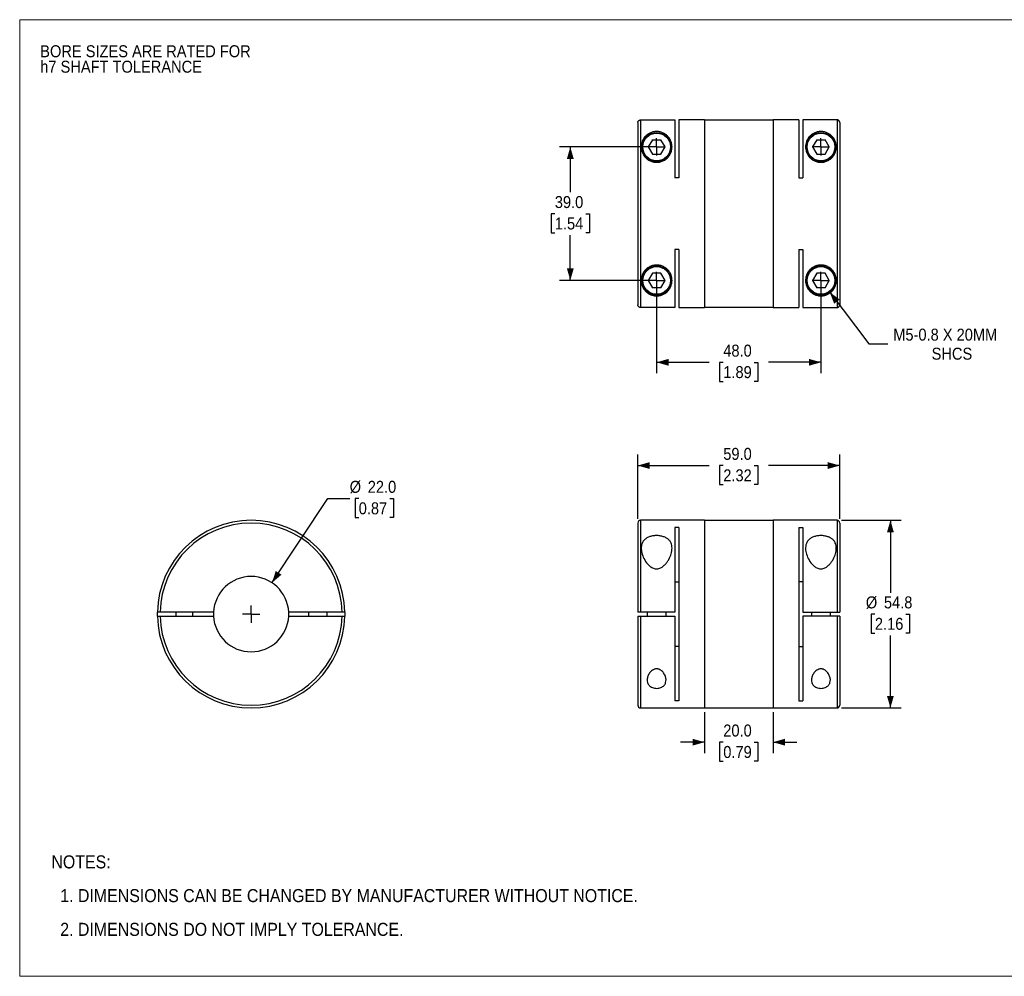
# Model space of a CAD drawing. Header units: millimetres. Extents: x 0 to 432, y 0 to 279.
# Tile 1 of 2: x 0 to 288, y 0 to 279. Entities that reach past the tile are written whole.
import ezdxf

# ---------------------------------------------------------------- set-up
doc = ezdxf.new("R2010")
doc.units = ezdxf.units.MM
doc.linetypes.add('SLD-Solid', pattern=[0])
doc.layers.add('SLD-0', color=7, linetype='SLD-Solid', lineweight=25)
doc.layers.add('TEXT', color=140, linetype='SLD-Solid', lineweight=25)
doc.styles.add('SLDTEXTSTYLE0', font='GOTHIC.TTF', dxfattribs={"width": 0.913})
doc.dimstyles.new('SLDDIMSTYLE0', dxfattribs={"dimtxt": 3.5, "dimasz": 3.5, "dimexe": 0, "dimexo": 0.0625, "dimgap": 0.875, "dimtad": 0, "dimtih": 1, "dimtoh": 1, "dimdec": 1, "dimrnd": 1e-09, "dimzin": 4, "dimdsep": 46, "dimtxsty": 'SLDTEXTSTYLE0', "dimsah": 1, "dimcen": 0, "dimadec": 0, "dimazin": 1, "dimtfac": 1, "dimtdec": 1, "dimtofl": 0, "dimtmove": 0, "dimatfit": 3, "dimfxl": 0, "dimfrac": 2, "dimtolj": 1, "dimtzin": 12, "dimarcsym": 0})
doc.dimstyles.new('SLDDIMSTYLE1', dxfattribs={"dimtxt": 3.5, "dimasz": 3.5, "dimexe": 0, "dimexo": 0.0625, "dimgap": 0.875, "dimtad": 0, "dimtih": 1, "dimtoh": 1, "dimdec": 1, "dimrnd": 1e-09, "dimzin": 4, "dimdsep": 46, "dimtxsty": 'SLDTEXTSTYLE0', "dimsah": 1, "dimcen": 0.09, "dimadec": 0, "dimazin": 1, "dimtfac": 1, "dimtdec": 1, "dimtmove": 0, "dimatfit": 0, "dimfxl": 0, "dimfrac": 2, "dimtolj": 1, "dimtzin": 12, "dimarcsym": 0})
doc.dimstyles.new('SLDDIMSTYLE2', dxfattribs={"dimtxt": 3.5, "dimasz": 3.5, "dimexe": 0, "dimexo": 0.0625, "dimgap": 0.875, "dimtad": 0, "dimtih": 1, "dimtoh": 1, "dimdec": 1, "dimrnd": 1e-09, "dimzin": 4, "dimdsep": 46, "dimtxsty": 'SLDTEXTSTYLE0', "dimsah": 1, "dimcen": 0.09, "dimadec": 0, "dimazin": 1, "dimtfac": 1, "dimtdec": 1, "dimtofl": 0, "dimtmove": 0, "dimatfit": 3, "dimfxl": 0, "dimfrac": 2, "dimtolj": 1, "dimtzin": 12, "dimarcsym": 0})
doc.dimstyles.new('SLDDIMSTYLE3', dxfattribs={"dimtxt": 3.5, "dimasz": 3.5, "dimexe": 0, "dimexo": 0.0625, "dimgap": 0.875, "dimtad": 0, "dimtih": 1, "dimtoh": 1, "dimdec": 1, "dimrnd": 1e-09, "dimzin": 12, "dimdsep": 46, "dimtxsty": 'SLDTEXTSTYLE0', "dimsah": 1, "dimcen": 0.09, "dimadec": 0, "dimazin": 3, "dimtfac": 1, "dimtdec": 1, "dimtofl": 0, "dimtmove": 0, "dimatfit": 3, "dimfxl": 0, "dimfrac": 2, "dimtolj": 1, "dimtzin": 12, "dimarcsym": 0})
doc.dimstyles.new('SLDDIMSTYLE4', dxfattribs={"dimtxt": 3.5, "dimasz": 3.5, "dimexe": 0, "dimexo": 0.0625, "dimgap": 0.875, "dimtad": 0, "dimtih": 1, "dimtoh": 1, "dimdec": 1, "dimrnd": 1e-09, "dimzin": 12, "dimdsep": 46, "dimtxsty": 'SLDTEXTSTYLE0', "dimsah": 1, "dimcen": 0, "dimadec": 0, "dimazin": 3, "dimtfac": 1, "dimtdec": 1, "dimtofl": 0, "dimtmove": 0, "dimatfit": 3, "dimfxl": 0, "dimfrac": 2, "dimtolj": 1, "dimtzin": 12, "dimarcsym": 0})

# ---------------------------------------------------------------- blocks, each defined once
blk = doc.blocks.new('Block2')
at = {"color": 7, "linetype": 'SLD-Solid', "lineweight": 18}
for p, q in [((0, 279.4), (431.8, 279.4)), ((0, 279.4), (0, 0)), ((431.8, 279.4), (431.8, 0)), ((0, 0), (431.8, 0))]:
    blk.add_line(p, q, dxfattribs=at)
blk = doc.blocks.new('SW_NOTE_0_2')
at = {"layer": 'SLD-0', "color": 0, "char_height": 3.5, "attachment_point": 1, "style": 'SLDTEXTSTYLE0'}
for s, insert in [('BORE SIZES ARE RATED FOR ', (0, 4.47)), ('h7 SHAFT TOLERANCE', (0, -0.05))]:
    blk.add_mtext(s, dxfattribs=dict(at, insert=insert))
blk = doc.blocks.new('SW_NOTE_0_3')
at = {"layer": 'TEXT', "color": 0, "char_height": 3.81, "attachment_point": 1, "style": 'SLDTEXTSTYLE0'}
for s, insert in [('NOTES:', (0, 4.87)), ('  1. DIMENSIONS CAN BE CHANGED BY MANUFACTURER WITHOUT NOTICE.', (0, -4.99)), ('  2. DIMENSIONS DO NOT IMPLY TOLERANCE.', (0, -14.84))]:
    blk.add_mtext(s, dxfattribs=dict(at, insert=insert))
blk = doc.blocks.new('_D')
at = {"layer": 'SLD-0'}
for p, q in [((73.71, 114.94), (90.06, 139.53)), ((90.06, 139.53), (96.41, 139.53)), ((99.05, 139.53), (97.98, 139.53)), ((97.98, 139.53), (97.98, 133.97)), ((108.1, 139.53), (109.17, 139.53)), ((109.17, 139.53), (109.17, 133.97)), ((97.98, 133.97), (99.05, 133.97)), ((109.17, 133.97), (108.1, 133.97))]:
    blk.add_line(p, q, dxfattribs=at)
blk.add_solid([(73.71, 114.94), (76.48, 117.3), (74.81, 118.41)], dxfattribs=at)
at = {"layer": 'SLD-0', "char_height": 3.5, "attachment_point": 1, "style": 'SLDTEXTSTYLE0'}
for s, insert in [('%%c', (96.41, 144.71)), ('22.0', (101.69, 144.71)), ('0.87', (99.05, 138.44))]:
    blk.add_mtext(s, dxfattribs=dict(at, insert=insert))
blk = doc.blocks.new('SW_CENTERMARKSYMBOL_0')
at = {"layer": 'SLD-0', "color": 0}
for q in [(-2.54, 0), (0, 2.54), (0, -2.54), (2.54, 0)]:
    blk.add_line((0, 0), q, dxfattribs=at)
blk = doc.blocks.new('_D_1')
at = {"layer": 'SLD-0'}
for p, q in [((200.09, 77.11), (200.09, 65.21)), ((220.09, 77.11), (220.09, 65.21)), ((200.09, 68.38), (193.09, 68.38)), ((205.56, 68.35), (204.5, 68.35)), ((204.5, 68.35), (204.5, 62.8)), ((214.62, 68.35), (215.68, 68.35)), ((215.68, 68.35), (215.68, 62.8)), ((220.09, 68.38), (227.09, 68.38)), ((204.5, 62.8), (205.56, 62.8)), ((215.68, 62.8), (214.62, 62.8))]:
    blk.add_line(p, q, dxfattribs=at)
for points in [[(200.09, 68.38), (196.59, 69.38), (196.59, 67.38)], [(220.09, 68.38), (223.59, 67.38), (223.59, 69.38)]]:
    blk.add_solid(points, dxfattribs=at)
at = {"layer": 'SLD-0', "char_height": 3.5, "attachment_point": 1, "style": 'SLDTEXTSTYLE0'}
for s, insert in [('20.0', (205.56, 73.54)), ('0.79', (205.56, 67.27))]:
    blk.add_mtext(s, dxfattribs=dict(at, insert=insert))
blk = doc.blocks.new('_D_2')
at = {"layer": 'SLD-0'}
for p, q in [((180.59, 133.65), (180.59, 152.36)), ((239.59, 133.65), (239.59, 152.36)), ((180.59, 149.18), (201.43, 149.18)), ((205.56, 149.15), (204.5, 149.15)), ((204.5, 149.15), (204.5, 143.6)), ((214.62, 149.15), (215.68, 149.15)), ((215.68, 149.15), (215.68, 143.6)), ((239.59, 149.18), (218.75, 149.18)), ((204.5, 143.6), (205.56, 143.6)), ((215.68, 143.6), (214.62, 143.6))]:
    blk.add_line(p, q, dxfattribs=at)
for points in [[(180.59, 149.18), (184.09, 148.18), (184.09, 150.18)], [(239.59, 149.18), (236.09, 150.18), (236.09, 148.18)]]:
    blk.add_solid(points, dxfattribs=at)
at = {"layer": 'SLD-0', "char_height": 3.5, "attachment_point": 1, "style": 'SLDTEXTSTYLE0'}
for s, insert in [('59.0', (205.56, 154.34)), ('2.32', (205.56, 148.07))]:
    blk.add_mtext(s, dxfattribs=dict(at, insert=insert))
blk = doc.blocks.new('_D_3')
at = {"layer": 'SLD-0'}
for p, q in [((240.06, 133.18), (257.56, 133.18)), ((254.39, 133.18), (254.39, 112.05)), ((249.86, 105.78), (248.8, 105.78)), ((248.8, 105.78), (248.8, 100.23)), ((258.91, 105.78), (259.98, 105.78)), ((259.98, 105.78), (259.98, 100.23)), ((248.8, 100.23), (249.86, 100.23)), ((254.39, 78.38), (254.39, 99.51)), ((259.98, 100.23), (258.91, 100.23)), ((240.06, 78.38), (257.56, 78.38))]:
    blk.add_line(p, q, dxfattribs=at)
for points in [[(254.39, 133.18), (253.39, 129.68), (255.39, 129.68)], [(254.39, 78.38), (255.39, 81.88), (253.39, 81.88)]]:
    blk.add_solid(points, dxfattribs=at)
at = {"layer": 'SLD-0', "char_height": 3.5, "attachment_point": 1, "style": 'SLDTEXTSTYLE0'}
for s, insert in [('%%c', (247.22, 110.96)), ('54.8', (252.5, 110.96)), ('2.16', (249.86, 104.7))]:
    blk.add_mtext(s, dxfattribs=dict(at, insert=insert))
blk = doc.blocks.new('_D_5')
at = {"layer": 'SLD-0'}
for p, q in [((186.09, 201.97), (186.09, 176.16)), ((234.09, 201.97), (234.09, 176.16)), ((186.09, 179.33), (201.43, 179.33)), ((205.56, 179.31), (204.5, 179.31)), ((204.5, 179.31), (204.5, 173.75)), ((214.62, 179.31), (215.68, 179.31)), ((215.68, 179.31), (215.68, 173.75)), ((234.09, 179.33), (218.75, 179.33)), ((204.5, 173.75), (205.56, 173.75)), ((215.68, 173.75), (214.62, 173.75))]:
    blk.add_line(p, q, dxfattribs=at)
for points in [[(186.09, 179.33), (189.59, 178.33), (189.59, 180.33)], [(234.09, 179.33), (230.59, 180.33), (230.59, 178.33)]]:
    blk.add_solid(points, dxfattribs=at)
at = {"layer": 'SLD-0', "char_height": 3.5, "attachment_point": 1, "style": 'SLDTEXTSTYLE0'}
for s, insert in [('48.0', (205.56, 184.49)), ('1.89', (205.56, 178.22))]:
    blk.add_mtext(s, dxfattribs=dict(at, insert=insert))
blk = doc.blocks.new('_D_6')
at = {"layer": 'SLD-0'}
for p, q in [((184.82, 242.24), (157.69, 242.24)), ((160.87, 242.24), (160.87, 229.03)), ((156.34, 222.71), (155.27, 222.71)), ((155.27, 222.71), (155.27, 217.16)), ((165.39, 222.71), (166.46, 222.71)), ((166.46, 222.71), (166.46, 217.16)), ((155.27, 217.16), (156.34, 217.16)), ((160.87, 203.24), (160.87, 216.45)), ((166.46, 217.16), (165.39, 217.16)), ((184.82, 203.24), (157.69, 203.24))]:
    blk.add_line(p, q, dxfattribs=at)
for points in [[(160.87, 242.24), (159.87, 238.74), (161.87, 238.74)], [(160.87, 203.24), (161.87, 206.74), (159.87, 206.74)]]:
    blk.add_solid(points, dxfattribs=at)
at = {"layer": 'SLD-0', "char_height": 3.5, "attachment_point": 1, "style": 'SLDTEXTSTYLE0'}
for s, insert in [('39.0', (156.34, 227.89)), ('1.54', (156.34, 221.63))]:
    blk.add_mtext(s, dxfattribs=dict(at, insert=insert))
blk = doc.blocks.new('_D_7')
at = {"layer": 'SLD-0'}
for p, q in [((236.65, 199.85), (248.06, 184.69)), ((248.06, 184.69), (253.62, 184.69))]:
    blk.add_line(p, q, dxfattribs=at)
blk.add_solid([(236.65, 199.85), (237.95, 196.45), (239.55, 197.65)], dxfattribs=at)
at = {"layer": 'SLD-0', "char_height": 3.5, "attachment_point": 1, "style": 'SLDTEXTSTYLE0'}
for s, insert in [('M5-0.8 X 20MM', (255.21, 189.16)), ('SHCS', (266.43, 183.6))]:
    blk.add_mtext(s, dxfattribs=dict(at, insert=insert))
blk = doc.blocks.new('SW_CENTERMARKSYMBOL_2')
at = {"layer": 'SLD-0', "color": 0}
for q in [(-2.54, 0), (0, 2.54), (0, -2.54), (2.54, 0)]:
    blk.add_line((0, 0), q, dxfattribs=at)
blk = doc.blocks.new('SW_CENTERMARKSYMBOL_3')
at = {"layer": 'SLD-0', "color": 0}
for q in [(-2.54, 0), (0, 2.54), (0, -2.54), (2.54, 0)]:
    blk.add_line((0, 0), q, dxfattribs=at)
blk = doc.blocks.new('SW_CENTERMARKSYMBOL_4')
at = {"layer": 'SLD-0', "color": 0}
for q in [(-2.54, 0), (0, 2.54), (0, -2.54), (2.54, 0)]:
    blk.add_line((0, 0), q, dxfattribs=at)
blk = doc.blocks.new('SW_CENTERMARKSYMBOL_5')
at = {"layer": 'SLD-0', "color": 0}
for q in [(-2.54, 0), (0, 2.54), (0, -2.54), (2.54, 0)]:
    blk.add_line((0, 0), q, dxfattribs=at)

msp = doc.modelspace()

# ---------------------------------------------------------------- linework, layer by layer
for p, q in [((180.59, 249.33), (180.59, 196.15)), ((181.39, 250.13), (181.39, 195.35)), ((181.39, 250.13), (191.39, 250.13)), ((191.39, 250.13), (191.39, 233.24)), ((200.09, 250.14), (192.59, 250.14)), ((192.59, 250.14), (192.59, 233.24)), ((200.09, 250.14), (200.09, 195.34)), ((220.09, 250.09), (200.09, 250.09)), ((227.59, 250.14), (220.09, 250.14)), ((220.09, 250.14), (220.09, 195.34)), ((227.59, 250.14), (227.59, 233.24)), ((228.79, 250.13), (228.79, 233.24)), ((238.79, 250.13), (228.79, 250.13)), ((238.79, 250.13), (238.79, 195.35)), ((239.59, 249.33), (239.59, 196.15)), ((184.86, 244.36), (183.64, 242.24)), ((183.64, 242.24), (184.86, 240.11)), ((184.86, 244.36), (187.32, 244.36)), ((188.54, 242.24), (187.32, 244.36)), ((187.32, 240.11), (188.54, 242.24)), ((232.86, 244.36), (231.64, 242.24)), ((231.64, 242.24), (232.86, 240.11)), ((232.86, 244.36), (235.32, 244.36)), ((236.54, 242.24), (235.32, 244.36)), ((235.32, 240.11), (236.54, 242.24)), ((184.86, 240.11), (187.32, 240.11)), ((232.86, 240.11), (235.32, 240.11)), ((192.59, 233.24), (191.39, 233.24)), ((227.59, 233.24), (228.79, 233.24)), ((192.59, 212.24), (191.39, 212.24)), ((191.39, 212.24), (191.39, 195.35)), ((192.59, 212.24), (192.59, 195.34)), ((227.59, 212.24), (228.79, 212.24)), ((227.59, 212.24), (227.59, 195.34)), ((228.79, 212.24), (228.79, 195.35)), ((184.86, 205.36), (183.64, 203.24)), ((187.32, 205.36), (184.86, 205.36)), ((188.54, 203.24), (187.32, 205.36)), ((232.86, 205.36), (231.64, 203.24)), ((235.32, 205.36), (232.86, 205.36)), ((236.54, 203.24), (235.32, 205.36)), ((183.64, 203.24), (184.86, 201.11)), ((187.32, 201.11), (188.54, 203.24)), ((231.64, 203.24), (232.86, 201.11)), ((235.32, 201.11), (236.54, 203.24)), ((187.32, 201.11), (184.86, 201.11)), ((235.32, 201.11), (232.86, 201.11)), ((191.39, 195.35), (181.39, 195.35)), ((192.59, 195.34), (200.09, 195.34)), ((200.09, 195.39), (220.09, 195.39)), ((220.09, 195.34), (227.59, 195.34)), ((228.79, 195.35), (238.79, 195.35)), ((180.59, 132.38), (180.59, 106.38)), ((200.09, 133.18), (181.39, 133.18)), ((181.39, 133.18), (181.39, 106.38)), ((200.09, 133.18), (200.09, 78.38)), ((220.09, 133.13), (200.09, 133.13)), ((238.79, 133.18), (220.09, 133.18)), ((220.09, 133.18), (220.09, 78.38)), ((238.79, 133.18), (238.79, 106.38)), ((239.59, 132.38), (239.59, 106.38)), ((192.59, 131.09), (191.39, 131.09)), ((191.39, 131.09), (191.39, 106.38)), ((192.59, 131.09), (192.59, 80.47)), ((227.59, 131.09), (228.79, 131.09)), ((227.59, 131.09), (227.59, 80.47)), ((228.79, 131.09), (228.79, 106.38)), ((191.39, 115.22), (192.59, 115.22)), ((228.79, 115.22), (227.59, 115.22)), ((40.22, 105.18), (40.22, 106.38)), ((56.63, 106.38), (41.02, 106.38)), ((41.02, 105.18), (56.63, 105.18)), ((45.62, 106.38), (45.62, 105.18)), ((50.62, 105.18), (50.62, 106.38)), ((94.21, 106.38), (78.6, 106.38)), ((78.6, 105.18), (94.21, 105.18)), ((84.37, 106.38), (84.37, 105.18)), ((89.87, 105.18), (89.87, 106.38)), ((95.01, 106.38), (95.01, 105.18)), ((180.59, 105.18), (180.59, 79.18)), ((191.39, 106.38), (181.39, 106.38)), ((181.39, 105.18), (191.39, 105.18)), ((181.39, 105.18), (181.39, 78.38)), ((183.34, 106.38), (183.34, 105.18)), ((188.84, 105.18), (188.84, 106.38)), ((191.39, 105.18), (191.39, 80.47)), ((228.79, 106.38), (238.79, 106.38)), ((228.79, 105.18), (228.79, 80.47)), ((238.79, 105.18), (228.79, 105.18)), ((231.34, 106.38), (231.34, 105.18)), ((236.84, 105.18), (236.84, 106.38)), ((238.79, 105.18), (238.79, 78.38)), ((239.59, 105.18), (239.59, 79.18)), ((192.59, 96.34), (191.39, 96.34)), ((227.59, 96.34), (228.79, 96.34)), ((181.39, 78.38), (200.09, 78.38)), ((192.59, 80.47), (191.39, 80.47)), ((200.09, 78.43), (220.09, 78.43)), ((220.09, 78.38), (238.79, 78.38)), ((227.59, 80.47), (228.79, 80.47))]:
    msp.add_line(p, q)
at = {"flags": 128}
for points in [[(56.63, 106.38), (56.62, 105.78), (56.63, 105.18)], [(78.6, 105.18), (78.62, 105.78), (78.6, 106.38)]]:
    msp.add_lwpolyline(points, dxfattribs=at)
for centre, radius in [((186.09, 242.24), 4.25), ((186.09, 242.24), 4.05), ((234.09, 242.24), 4.25), ((234.09, 242.24), 4.05), ((186.09, 203.24), 4.25), ((186.09, 203.24), 4.05), ((234.09, 203.24), 4.25), ((234.09, 203.24), 4.05)]:
    msp.add_circle(centre, radius)
for centre, radius, start, end in [((67.62, 105.78), 27.4, 1.2548, 178.7452), ((67.62, 105.78), 26.6, 1.2925, 178.7075), ((181.39, 132.38), 0.8, 90, 180), ((238.79, 132.38), 0.8, 0, 90), ((67.62, 105.78), 11, 3.1268, 176.8732), ((67.62, 105.78), 27.4, 181.2548, 358.7452), ((67.62, 105.78), 26.6, 181.2925, 358.7075), ((67.62, 105.78), 11, 183.1268, 356.8732), ((181.39, 79.18), 0.8, 180, 270), ((238.79, 79.18), 0.8, 270, 0)]:
    msp.add_arc(centre, radius, start, end)
for points, knots in [([(180.59, 249.33), (180.59, 249.36), (180.59, 249.41), (180.6, 249.49), (180.62, 249.56), (180.66, 249.66), (180.72, 249.78), (180.82, 249.9), (180.94, 250), (181.08, 250.08), (181.23, 250.12), (181.34, 250.13), (181.39, 250.13)], [0, 0, 0, 0, 0.062267, 0.124304, 0.186712, 0.25008, 0.373647, 0.50012, 0.623263, 0.750544, 0.875222, 1, 1, 1, 1]), ([(239.59, 249.33), (239.59, 249.36), (239.59, 249.42), (239.57, 249.51), (239.55, 249.59), (239.52, 249.67), (239.48, 249.74), (239.43, 249.81), (239.38, 249.87), (239.33, 249.92), (239.27, 249.97), (239.21, 250.01), (239.15, 250.05), (239.09, 250.08), (239.03, 250.1), (238.97, 250.11), (238.91, 250.13), (238.85, 250.13), (238.81, 250.13), (238.79, 250.13)], [0, 0, 0, 0, 0.07189, 0.142147, 0.210771, 0.277762, 0.343119, 0.406843, 0.468934, 0.529391, 0.588215, 0.645405, 0.700962, 0.754885, 0.807174, 0.857831, 0.906854, 0.954243, 1, 1, 1, 1]), ([(186.09, 237.74), (185.72, 237.74), (184.98, 237.83), (183.97, 238.22), (183.11, 238.82), (182.46, 239.53), (181.99, 240.32), (181.71, 241.12), (181.58, 241.93), (181.6, 242.96), (181.93, 244.15), (182.61, 245.17), (183.38, 245.86), (183.98, 246.23), (184.54, 246.48), (185.02, 246.62), (185.54, 246.72), (186.09, 246.75), (186.64, 246.72), (187.15, 246.62), (187.63, 246.48), (188.2, 246.23), (188.8, 245.86), (189.57, 245.17), (190.25, 244.15), (190.58, 242.95), (190.6, 241.92), (190.47, 241.12), (190.19, 240.31), (189.72, 239.53), (189.07, 238.81), (188.21, 238.23), (187.2, 237.83), (186.46, 237.74), (186.09, 237.74)], [0, 0, 0, 0, 0.031232, 0.062538, 0.093889, 0.125259, 0.155704, 0.187832, 0.218366, 0.250288, 0.312404, 0.374557, 0.405753, 0.437167, 0.453497, 0.468486, 0.484635, 0.499978, 0.51528, 0.5314, 0.54643, 0.56281, 0.59413, 0.625318, 0.687681, 0.749936, 0.781812, 0.812306, 0.844418, 0.874851, 0.906143, 0.937459, 0.968617, 1, 1, 1, 1]), ([(234.09, 237.74), (233.72, 237.74), (232.98, 237.83), (231.97, 238.22), (231.11, 238.82), (230.46, 239.53), (229.99, 240.32), (229.71, 241.12), (229.58, 241.93), (229.6, 242.96), (229.93, 244.15), (230.61, 245.17), (231.38, 245.86), (231.98, 246.23), (232.54, 246.48), (233.02, 246.62), (233.54, 246.72), (234.09, 246.75), (234.64, 246.72), (235.15, 246.62), (235.63, 246.48), (236.2, 246.23), (236.8, 245.86), (237.57, 245.17), (238.25, 244.15), (238.58, 242.95), (238.6, 241.92), (238.47, 241.12), (238.19, 240.31), (237.72, 239.53), (237.07, 238.81), (236.21, 238.23), (235.2, 237.83), (234.46, 237.74), (234.09, 237.74)], [0, 0, 0, 0, 0.031232, 0.062538, 0.093889, 0.125259, 0.155704, 0.187832, 0.218366, 0.250288, 0.312404, 0.374557, 0.405753, 0.437167, 0.453497, 0.468486, 0.484635, 0.499978, 0.51528, 0.5314, 0.54643, 0.56281, 0.59413, 0.625318, 0.687681, 0.749936, 0.781812, 0.812306, 0.844418, 0.874851, 0.906143, 0.937459, 0.968617, 1, 1, 1, 1]), ([(190.59, 203.24), (190.59, 202.73), (190.41, 201.74), (189.83, 200.66), (189.16, 199.92), (188.53, 199.43), (187.88, 199.09), (187.27, 198.89), (186.75, 198.78), (186.21, 198.73), (185.66, 198.75), (185.13, 198.83), (184.48, 199.01), (183.79, 199.34), (182.92, 199.97), (182.13, 200.94), (181.6, 202.3), (181.55, 203.6), (181.8, 204.68), (182.15, 205.48), (182.69, 206.24), (183.42, 206.91), (184.35, 207.43), (185.41, 207.73), (186.53, 207.76), (187.61, 207.52), (188.57, 207.04), (189.34, 206.4), (189.93, 205.65), (190.32, 204.85), (190.54, 204.04), (190.59, 203.51), (190.59, 203.24)], [0, 0, 0, 0, 0.0621201, 0.1243969, 0.1567742, 0.1866249, 0.2180539, 0.2343829, 0.2494134, 0.2652237, 0.2808461, 0.2959594, 0.3122744, 0.3435933, 0.3749427, 0.4371298, 0.4994158, 0.5617679, 0.5938316, 0.6242575, 0.6555267, 0.6867747, 0.7180664, 0.7493234, 0.7805637, 0.8118651, 0.8432226, 0.8746176, 0.9050727, 0.9372025, 0.9678316, 1, 1, 1, 1]), ([(238.59, 203.24), (238.59, 202.73), (238.41, 201.74), (237.83, 200.66), (237.16, 199.92), (236.53, 199.43), (235.88, 199.09), (235.27, 198.89), (234.75, 198.78), (234.21, 198.73), (233.66, 198.75), (233.13, 198.83), (232.48, 199.01), (231.79, 199.34), (230.92, 199.97), (230.13, 200.94), (229.6, 202.3), (229.55, 203.6), (229.8, 204.68), (230.15, 205.48), (230.69, 206.24), (231.42, 206.91), (232.35, 207.43), (233.41, 207.73), (234.53, 207.76), (235.61, 207.52), (236.57, 207.04), (237.34, 206.4), (237.93, 205.65), (238.32, 204.85), (238.54, 204.04), (238.59, 203.51), (238.59, 203.24)], [0, 0, 0, 0, 0.06212, 0.124397, 0.156774, 0.186625, 0.218054, 0.234383, 0.249413, 0.265224, 0.280846, 0.295959, 0.312274, 0.343593, 0.374943, 0.43713, 0.499416, 0.561768, 0.593832, 0.624258, 0.655527, 0.686775, 0.718066, 0.749323, 0.780564, 0.811865, 0.843223, 0.874618, 0.905073, 0.937202, 0.967832, 1, 1, 1, 1]), ([(181.39, 195.35), (181.36, 195.35), (181.31, 195.35), (181.23, 195.36), (181.16, 195.38), (181.06, 195.42), (180.94, 195.48), (180.82, 195.58), (180.72, 195.7), (180.65, 195.84), (180.6, 195.99), (180.59, 196.09), (180.59, 196.15)], [0, 0, 0, 0, 0.061817, 0.123756, 0.186429, 0.250425, 0.374639, 0.500299, 0.623748, 0.75018, 0.874363, 1, 1, 1, 1]), ([(238.79, 195.35), (238.82, 195.35), (238.88, 195.35), (238.97, 195.37), (239.07, 195.39), (239.17, 195.44), (239.26, 195.5), (239.35, 195.57), (239.43, 195.66), (239.49, 195.76), (239.55, 195.88), (239.58, 196.01), (239.59, 196.1), (239.59, 196.15)], [0, 0, 0, 0, 0.0714185, 0.1467361, 0.2259526, 0.3090679, 0.3960816, 0.4869933, 0.5818025, 0.6805085, 0.7831107, 0.8896081, 1, 1, 1, 1]), ([(190.59, 125.03), (190.59, 124.51), (190.41, 123.42), (189.83, 122.03), (189.16, 120.95), (188.53, 120.19), (187.88, 119.62), (187.27, 119.26), (186.75, 119.07), (186.21, 118.98), (185.66, 119.02), (185.13, 119.17), (184.48, 119.49), (183.79, 120.04), (182.92, 121.05), (182.13, 122.42), (181.6, 124.08), (181.55, 125.42), (181.8, 126.39), (182.15, 127.07), (182.69, 127.66), (183.42, 128.15), (184.35, 128.51), (185.41, 128.71), (186.53, 128.73), (187.61, 128.57), (188.57, 128.24), (189.34, 127.78), (189.93, 127.21), (190.32, 126.55), (190.54, 125.82), (190.59, 125.3), (190.59, 125.03)], [0, 0, 0, 0, 0.0621201, 0.1243969, 0.1567742, 0.1866249, 0.2180539, 0.2343829, 0.2494134, 0.2652237, 0.2808461, 0.2959594, 0.3122744, 0.3435933, 0.3749427, 0.4371298, 0.4994158, 0.5617679, 0.5938316, 0.6242575, 0.6555267, 0.6867747, 0.7180664, 0.7493234, 0.7805637, 0.8118651, 0.8432226, 0.8746176, 0.9050727, 0.9372025, 0.9678316, 1, 1, 1, 1]), ([(238.59, 125.03), (238.59, 124.51), (238.41, 123.42), (237.83, 122.03), (237.16, 120.95), (236.53, 120.19), (235.88, 119.62), (235.27, 119.26), (234.75, 119.07), (234.21, 118.98), (233.66, 119.02), (233.13, 119.17), (232.48, 119.49), (231.79, 120.04), (230.92, 121.05), (230.13, 122.42), (229.6, 124.08), (229.55, 125.42), (229.8, 126.39), (230.15, 127.07), (230.69, 127.66), (231.42, 128.15), (232.35, 128.51), (233.41, 128.71), (234.53, 128.73), (235.61, 128.57), (236.57, 128.24), (237.34, 127.78), (237.93, 127.21), (238.32, 126.55), (238.54, 125.82), (238.59, 125.3), (238.59, 125.03)], [0, 0, 0, 0, 0.06212, 0.124397, 0.156774, 0.186625, 0.218054, 0.234383, 0.249413, 0.265224, 0.280846, 0.295959, 0.312274, 0.343593, 0.374943, 0.43713, 0.499416, 0.561768, 0.593832, 0.624258, 0.655527, 0.686775, 0.718066, 0.749323, 0.780564, 0.811865, 0.843223, 0.874618, 0.905073, 0.937202, 0.967832, 1, 1, 1, 1]), ([(41.02, 106.38), (41, 106.38), (40.95, 106.38), (40.87, 106.38), (40.79, 106.38), (40.69, 106.38), (40.58, 106.38), (40.46, 106.38), (40.35, 106.38), (40.28, 106.38), (40.23, 106.38), (40.23, 106.38), (40.22, 106.38)], [0, 0, 0, 0, 0.062267, 0.124304, 0.186712, 0.25008, 0.373647, 0.50012, 0.623263, 0.750544, 0.875222, 1, 1, 1, 1]), ([(40.22, 105.18), (40.22, 105.18), (40.23, 105.18), (40.24, 105.18), (40.26, 105.18), (40.29, 105.18), (40.35, 105.18), (40.45, 105.18), (40.58, 105.18), (40.72, 105.18), (40.87, 105.18), (40.97, 105.18), (41.02, 105.18)], [0, 0, 0, 0, 0.062785, 0.125015, 0.187301, 0.25025, 0.375218, 0.500628, 0.625209, 0.750237, 0.875006, 1, 1, 1, 1]), ([(95.01, 106.38), (95.01, 106.38), (95.01, 106.38), (95, 106.38), (94.98, 106.38), (94.94, 106.38), (94.88, 106.38), (94.78, 106.38), (94.66, 106.38), (94.52, 106.38), (94.37, 106.38), (94.26, 106.38), (94.21, 106.38)], [0, 0, 0, 0, 0.061817, 0.123756, 0.186429, 0.250425, 0.374639, 0.500299, 0.623748, 0.75018, 0.874363, 1, 1, 1, 1]), ([(94.21, 105.18), (94.24, 105.18), (94.3, 105.18), (94.39, 105.18), (94.48, 105.18), (94.56, 105.18), (94.64, 105.18), (94.71, 105.18), (94.79, 105.18), (94.88, 105.18), (94.95, 105.18), (95, 105.18), (95.01, 105.18), (95.01, 105.18)], [0, 0, 0, 0, 0.0735081, 0.1448221, 0.2148373, 0.2844991, 0.3547673, 0.4265771, 0.5008057, 0.6231284, 0.7501891, 0.8753187, 1, 1, 1, 1]), ([(181.39, 106.38), (181.36, 106.38), (181.31, 106.38), (181.23, 106.38), (181.16, 106.38), (181.06, 106.38), (180.94, 106.38), (180.82, 106.38), (180.72, 106.38), (180.65, 106.38), (180.6, 106.38), (180.59, 106.38), (180.59, 106.38)], [0, 0, 0, 0, 0.061817, 0.123756, 0.186429, 0.250425, 0.374639, 0.500299, 0.623748, 0.75018, 0.874363, 1, 1, 1, 1]), ([(180.59, 105.18), (180.59, 105.18), (180.59, 105.18), (180.61, 105.18), (180.63, 105.18), (180.66, 105.18), (180.71, 105.18), (180.76, 105.18), (180.84, 105.18), (180.94, 105.18), (181.08, 105.18), (181.23, 105.18), (181.34, 105.18), (181.39, 105.18)], [0, 0, 0, 0, 0.0735081, 0.1448221, 0.2148373, 0.2844991, 0.3547673, 0.4265771, 0.5008057, 0.6231284, 0.7501891, 0.8753187, 1, 1, 1, 1]), ([(238.79, 106.38), (238.82, 106.38), (238.88, 106.38), (238.97, 106.38), (239.07, 106.38), (239.17, 106.38), (239.26, 106.38), (239.35, 106.38), (239.43, 106.38), (239.49, 106.38), (239.55, 106.38), (239.58, 106.38), (239.59, 106.38), (239.59, 106.38)], [0, 0, 0, 0, 0.0714185, 0.1467361, 0.2259526, 0.3090679, 0.3960816, 0.4869933, 0.5818025, 0.6805085, 0.7831107, 0.8896081, 1, 1, 1, 1]), ([(239.59, 105.18), (239.59, 105.18), (239.59, 105.18), (239.57, 105.18), (239.55, 105.18), (239.52, 105.18), (239.48, 105.18), (239.43, 105.18), (239.38, 105.18), (239.33, 105.18), (239.27, 105.18), (239.21, 105.18), (239.15, 105.18), (239.09, 105.18), (239.03, 105.18), (238.97, 105.18), (238.91, 105.18), (238.85, 105.18), (238.81, 105.18), (238.79, 105.18)], [0, 0, 0, 0, 0.07189, 0.142147, 0.210771, 0.277762, 0.343119, 0.406843, 0.468934, 0.529391, 0.588215, 0.645405, 0.700962, 0.754885, 0.807174, 0.857831, 0.906854, 0.954243, 1, 1, 1, 1]), ([(186.09, 89.79), (186.2, 89.79), (186.42, 89.77), (186.85, 89.66), (187.32, 89.42), (187.78, 89.03), (188.27, 88.45), (188.68, 87.66), (188.89, 86.69), (188.79, 85.76), (188.4, 85.06), (187.87, 84.6), (187.36, 84.32), (186.76, 84.14), (186.09, 84.08), (185.43, 84.14), (184.82, 84.32), (184.31, 84.59), (183.78, 85.05), (183.39, 85.75), (183.29, 86.69), (183.5, 87.65), (183.91, 88.45), (184.39, 89.03), (184.85, 89.42), (185.33, 89.66), (185.76, 89.77), (185.98, 89.79), (186.09, 89.79)], [0, 0, 0, 0, 0.015507, 0.031464, 0.062768, 0.093995, 0.125335, 0.187551, 0.249862, 0.312282, 0.374615, 0.405955, 0.437289, 0.468579, 0.499776, 0.531093, 0.562461, 0.593863, 0.625266, 0.687601, 0.749825, 0.81217, 0.874572, 0.905903, 0.937217, 0.968542, 0.984508, 1, 1, 1, 1]), ([(234.09, 89.79), (234.2, 89.79), (234.42, 89.77), (234.85, 89.66), (235.32, 89.42), (235.78, 89.03), (236.27, 88.45), (236.68, 87.66), (236.89, 86.69), (236.79, 85.76), (236.4, 85.06), (235.87, 84.6), (235.36, 84.32), (234.76, 84.14), (234.09, 84.08), (233.43, 84.14), (232.82, 84.32), (232.31, 84.59), (231.78, 85.05), (231.39, 85.75), (231.29, 86.69), (231.5, 87.65), (231.91, 88.45), (232.39, 89.03), (232.85, 89.42), (233.33, 89.66), (233.76, 89.77), (233.98, 89.79), (234.09, 89.79)], [0, 0, 0, 0, 0.015507, 0.031464, 0.062768, 0.093995, 0.125335, 0.187551, 0.249862, 0.312282, 0.374615, 0.405955, 0.437289, 0.468579, 0.499776, 0.531093, 0.562461, 0.593863, 0.625266, 0.687601, 0.749825, 0.81217, 0.874572, 0.905903, 0.937217, 0.968542, 0.984508, 1, 1, 1, 1])]:
    msp.add_open_spline(points, degree=3, knots=knots)

# ---------------------------------------------------------------- block references
at = {"color": 7, "linetype": 'Continuous'}
msp.add_blockref('Block2', (0, 0), dxfattribs=at)
at = {"layer": 'SLD-0'}
for name, p in [('SW_NOTE_0_2', (6, 267.47)), ('SW_CENTERMARKSYMBOL_5', (186.09, 242.24)), ('SW_CENTERMARKSYMBOL_2', (234.09, 242.24)), ('SW_CENTERMARKSYMBOL_3', (186.09, 203.24)), ('SW_CENTERMARKSYMBOL_4', (234.09, 203.24)), ('SW_CENTERMARKSYMBOL_0', (67.62, 105.78))]:
    msp.add_blockref(name, p, dxfattribs=at)
at = {"layer": 'TEXT'}
msp.add_blockref('SW_NOTE_0_3', (9.26, 30.46), dxfattribs=at)

# ---------------------------------------------------------------- dimensions: what is measured, and where the dimension line sits
at = {"layer": 'SLD-0'}
for base, p1, p2, angle, picture, middle in [((160.87, 242.24), (186.09, 203.24), (186.09, 242.24), 90, '_D_6', (160.87, 222.74)), ((239.59, 149.18), (180.59, 132.38), (239.59, 132.38), 0, '_D_2', (210.09, 149.18))]:
    dim = msp.add_linear_dim(base=base, p1=p1, p2=p2, angle=angle, dimstyle='SLDDIMSTYLE2', dxfattribs=at)
    dim.commit()
    dim.dimension.update_dxf_attribs({"geometry": picture, "text_midpoint": middle, "dimtype": 160})
dim = msp.add_diameter_dim_2p(p1=(231.53, 206.63), p2=(236.65, 199.85), text='M5-0.8 X 20MM\\PSHCS', dimstyle='SLDDIMSTYLE4', override={"dimpost": '<>'}, dxfattribs=at)
dim.commit()
dim.dimension.update_dxf_attribs({"geometry": '_D_7', "text_midpoint": (272.24, 184.69), "dimtype": 163})
for base, p1, p2, dimstyle, picture, middle in [((234.09, 179.33), (186.09, 203.24), (234.09, 203.24), 'SLDDIMSTYLE2', '_D_5', (210.09, 179.33)), ((220.09, 68.38), (200.09, 78.38), (220.09, 78.38), 'SLDDIMSTYLE1', '_D_1', (210.09, 68.38))]:
    dim = msp.add_linear_dim(base=base, p1=p1, p2=p2, dimstyle=dimstyle, dxfattribs=at)
    dim.commit()
    dim.dimension.update_dxf_attribs({"geometry": picture, "text_midpoint": middle, "dimtype": 160})
dim = msp.add_diameter_dim_2p(p1=(61.53, 96.62), p2=(73.71, 114.94), dimstyle='SLDDIMSTYLE0', dxfattribs=at)
dim.commit()
dim.dimension.update_dxf_attribs({"geometry": '_D', "text_midpoint": (103.58, 139.53), "dimtype": 163})
dim = msp.add_linear_dim(base=(254.39, 78.38), p1=(238.79, 133.18), p2=(238.79, 78.38), angle=90, text='%%c<>', dimstyle='SLDDIMSTYLE3', dxfattribs=at)
dim.commit()
dim.dimension.update_dxf_attribs({"geometry": '_D_3', "text_midpoint": (254.39, 105.78), "dimtype": 160})

doc.saveas('drawing.dxf')
